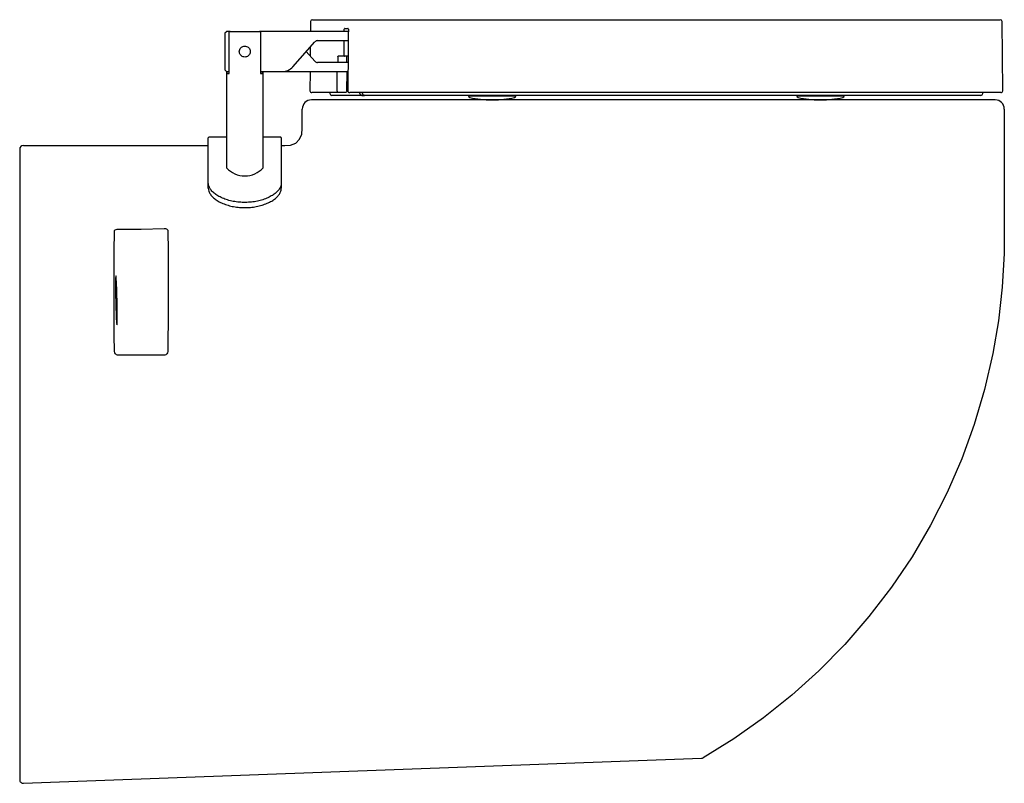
# Model space of a CAD drawing. Header units: millimetres. Extents: x 4201.17 to 4201.71, y 1608.01 to 1608.429.
import ezdxf

# ---------------------------------------------------------------- set-up
doc = ezdxf.new("R2010")
doc.units = ezdxf.units.MM
doc.layers.add('Sanindusa', color=3, linetype='Continuous')

msp = doc.modelspace()

# ---------------------------------------------------------------- linework, layer by layer
at = {"layer": 'Sanindusa'}
for p, q in [((4201.33087544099, 1608.428737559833), (4201.708194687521, 1608.428737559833)), ((4201.329875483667, 1608.427746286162), (4201.329827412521, 1608.422237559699)), ((4201.348396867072, 1608.422237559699), (4201.348408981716, 1608.423489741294)), ((4201.348654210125, 1608.423989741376), (4201.350388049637, 1608.423989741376)), ((4201.709526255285, 1608.389746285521), (4201.709194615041, 1608.427746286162)), ((4201.282830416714, 1608.42113400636), (4201.282830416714, 1608.401341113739)), ((4201.283757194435, 1608.422164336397), (4201.28290364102, 1608.421310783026)), ((4201.285752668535, 1608.422237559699), (4201.28393396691, 1608.422237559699)), ((4201.285170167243, 1608.399237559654), (4201.285170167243, 1608.421737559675)), ((4201.285752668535, 1608.422237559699), (4201.301908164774, 1608.422237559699)), ((4201.350602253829, 1608.422237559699), (4201.301908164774, 1608.422237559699)), ((4201.302490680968, 1608.421737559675), (4201.302490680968, 1608.399237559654)), ((4201.333732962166, 1608.417237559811), (4201.350553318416, 1608.417237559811)), ((4201.32021897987, 1608.402944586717), (4201.332233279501, 1608.416560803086)), ((4201.329753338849, 1608.413750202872), (4201.329709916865, 1608.408774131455)), ((4201.332233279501, 1608.4059143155), (4201.327536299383, 1608.411237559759)), ((4201.344890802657, 1608.408487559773), (4201.344860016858, 1608.405237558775)), ((4201.348494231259, 1608.408737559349), (4201.345107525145, 1608.408737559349)), ((4201.350470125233, 1608.408737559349), (4201.348494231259, 1608.408737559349)), ((4201.349755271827, 1608.405237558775), (4201.349786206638, 1608.408487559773)), ((4201.28290364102, 1608.401164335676), (4201.283757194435, 1608.400310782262)), ((4201.350435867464, 1608.405237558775), (4201.333732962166, 1608.405237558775)), ((4201.283830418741, 1608.400260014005), (4201.283830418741, 1608.347437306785)), ((4201.28393396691, 1608.400237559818), (4201.285170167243, 1608.400237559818)), ((4201.284032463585, 1608.400237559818), (4201.284032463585, 1608.399237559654)), ((4201.284032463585, 1608.399237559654), (4201.285170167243, 1608.399237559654)), ((4201.302490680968, 1608.400237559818), (4201.314220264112, 1608.400237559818)), ((4201.302490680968, 1608.399237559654), (4201.303628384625, 1608.399237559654)), ((4201.303628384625, 1608.399237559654), (4201.303628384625, 1608.400237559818)), ((4201.303830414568, 1608.347437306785), (4201.303830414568, 1608.400237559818)), ((4201.314220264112, 1608.400237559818), (4201.35038693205, 1608.400237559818)), ((4201.32963542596, 1608.400237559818), (4201.329543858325, 1608.389746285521)), ((4201.349858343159, 1608.38972863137), (4201.349958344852, 1608.400237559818)), ((4201.70537672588, 1608.384736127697), (4201.33037672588, 1608.384736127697)), ((4201.345527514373, 1608.388737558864), (4201.330543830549, 1608.388737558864)), ((4201.340508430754, 1608.388737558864), (4201.340508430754, 1608.388237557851)), ((4201.358080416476, 1608.38723755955), (4201.34150841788, 1608.38723755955)), ((4201.348790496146, 1608.388737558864), (4201.345527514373, 1608.388737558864)), ((4201.708526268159, 1608.388737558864), (4201.351372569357, 1608.388737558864)), ((4201.356978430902, 1608.388237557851), (4201.356978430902, 1608.388737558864)), ((4201.358080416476, 1608.38723755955), (4201.359508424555, 1608.38723755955)), ((4201.35839666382, 1608.388737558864), (4201.35839666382, 1608.388237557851)), ((4201.697508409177, 1608.38723755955), (4201.359508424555, 1608.38723755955)), ((4201.41650842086, 1608.38723755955), (4201.41650842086, 1608.38703075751)), ((4201.41650842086, 1608.38703075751), (4201.431324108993, 1608.38703075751)), ((4201.429116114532, 1608.384736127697), (4201.429900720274, 1608.384736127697)), ((4201.431324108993, 1608.38703075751), (4201.442508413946, 1608.38703075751)), ((4201.442508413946, 1608.38703075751), (4201.442508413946, 1608.38723755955)), ((4201.596508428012, 1608.38723755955), (4201.596508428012, 1608.38703075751)), ((4201.596508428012, 1608.38703075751), (4201.61029730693, 1608.38703075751)), ((4201.609116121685, 1608.384736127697), (4201.609900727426, 1608.384736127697)), ((4201.61029730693, 1608.38703075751), (4201.622508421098, 1608.38703075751)), ((4201.622508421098, 1608.38703075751), (4201.622508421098, 1608.38723755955)), ((4201.698508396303, 1608.388237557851), (4201.698508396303, 1608.388737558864)), ((4201.273830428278, 1608.33913069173), (4201.273830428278, 1608.363987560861)), ((4201.283830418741, 1608.364237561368), (4201.274080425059, 1608.364237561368)), ((4201.313580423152, 1608.364237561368), (4201.303830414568, 1608.364237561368)), ((4201.313830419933, 1608.363987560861), (4201.313830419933, 1608.33913069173)), ((4201.17037672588, 1608.357736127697), (4201.17037672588, 1608.011811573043)), ((4201.273830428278, 1608.336248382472), (4201.273830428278, 1608.33913069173)), ((4201.313830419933, 1608.33913069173), (4201.313830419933, 1608.336248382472)), ((4201.224514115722, 1608.244736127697), (4201.224305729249, 1608.244736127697)), ((4201.249651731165, 1608.244736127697), (4201.224514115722, 1608.244736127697)), ((4201.172450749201, 1608.009812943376), (4201.544283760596, 1608.02358453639))]:
    msp.add_line(p, q, dxfattribs=at)
at = {"layer": 'Sanindusa', "flags": 128}
for points in [[(4201.350638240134, 1608.423489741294), (4201.350633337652, 1608.422989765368), (4201.350613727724, 1608.420989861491), (4201.350535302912, 1608.412990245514), (4201.350307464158, 1608.389746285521)], [(4201.348268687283, 1608.408989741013), (4201.34827353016, 1608.409489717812), (4201.348292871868, 1608.411489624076), (4201.348348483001, 1608.417237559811)], [(4201.344482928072, 1608.389746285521), (4201.344487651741, 1608.390246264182), (4201.344506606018, 1608.392246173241), (4201.344582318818, 1608.400237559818)], [(4201.350280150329, 1608.389746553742), (4201.350285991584, 1608.389746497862), (4201.350307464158, 1608.389746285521)], [(4201.313830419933, 1608.359736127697), (4201.315815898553, 1608.359736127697), (4201.3189885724, 1608.359898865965), (4201.321775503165, 1608.361054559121), (4201.323909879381, 1608.363120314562), (4201.32515169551, 1608.365845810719), (4201.32537672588, 1608.368985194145), (4201.32537672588, 1608.372187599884), (4201.32537672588, 1608.379736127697)], [(4201.71037672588, 1608.379736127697), (4201.71037672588, 1608.356142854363), (4201.71037672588, 1608.337549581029), (4201.71037672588, 1608.318956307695), (4201.710243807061, 1608.300377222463), (4201.709200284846, 1608.281911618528), (4201.707134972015, 1608.263612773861), (4201.704066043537, 1608.245521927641), (4201.699554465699, 1608.225913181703), (4201.693873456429, 1608.206659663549), (4201.68703790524, 1608.187806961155), (4201.679062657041, 1608.169400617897), (4201.669962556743, 1608.151486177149), (4201.659753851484, 1608.134110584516), (4201.648471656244, 1608.11733965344), (4201.636164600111, 1608.101252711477), (4201.622881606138, 1608.085929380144), (4201.608671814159, 1608.071449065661), (4201.593872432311, 1608.058113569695), (4201.578311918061, 1608.04570443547), (4201.562065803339, 1608.034268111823), (4201.545209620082, 1608.023851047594)], [(4201.17237672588, 1608.359736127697), (4201.258999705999, 1608.359736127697), (4201.273830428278, 1608.359736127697)], [(4201.222340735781, 1608.246694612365), (4201.222273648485, 1608.255608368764), (4201.222224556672, 1608.264309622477), (4201.222184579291, 1608.277428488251), (4201.222189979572, 1608.289807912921), (4201.222243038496, 1608.301685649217), (4201.222343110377, 1608.312612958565)], [(4201.222343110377, 1608.312612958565), (4201.222460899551, 1608.313041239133), (4201.222790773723, 1608.313413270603), (4201.223295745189, 1608.313688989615), (4201.223919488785, 1608.313839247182), (4201.224346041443, 1608.313861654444)], [(4201.224346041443, 1608.313861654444), (4201.236982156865, 1608.313855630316), (4201.249619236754, 1608.314125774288)], [(4201.249619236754, 1608.314125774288), (4201.250285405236, 1608.314097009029), (4201.250876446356, 1608.313925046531), (4201.25132461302, 1608.313626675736), (4201.251578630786, 1608.313234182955), (4201.251625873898, 1608.312959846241)], [(4201.251625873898, 1608.312959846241), (4201.251721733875, 1608.301702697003), (4201.251770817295, 1608.289510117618), (4201.251777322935, 1608.280650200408), (4201.251761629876, 1608.271411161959), (4201.251723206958, 1608.261829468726), (4201.251678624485, 1608.254357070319), (4201.25162051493, 1608.246694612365)], [(4201.222942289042, 1608.282786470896), (4201.222948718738, 1608.280890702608), (4201.222967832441, 1608.278827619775), (4201.222999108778, 1608.27665349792), (4201.223041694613, 1608.274427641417), (4201.223094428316, 1608.272210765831), (4201.223155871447, 1608.270063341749), (4201.223224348, 1608.268043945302), (4201.223297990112, 1608.26620766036), (4201.223374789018, 1608.26460457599), (4201.223452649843, 1608.263278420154), (4201.223529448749, 1608.262265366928), (4201.22360309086, 1608.261593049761), (4201.223671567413, 1608.261279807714), (4201.223733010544, 1608.261334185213), (4201.223785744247, 1608.261754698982), (4201.223828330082, 1608.262529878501), (4201.22385960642, 1608.263638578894), (4201.223878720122, 1608.265050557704), (4201.223885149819, 1608.26672729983), (4201.223878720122, 1608.268623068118), (4201.22385960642, 1608.270686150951), (4201.223828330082, 1608.272860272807), (4201.223785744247, 1608.27508612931), (4201.223733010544, 1608.277303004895), (4201.223671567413, 1608.279450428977), (4201.22360309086, 1608.281469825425), (4201.223529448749, 1608.283306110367), (4201.223452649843, 1608.284909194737), (4201.223374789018, 1608.286235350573), (4201.223297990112, 1608.287248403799), (4201.223224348, 1608.287920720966), (4201.223155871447, 1608.288233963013), (4201.223094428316, 1608.288179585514), (4201.223041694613, 1608.287759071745), (4201.222999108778, 1608.286983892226), (4201.222967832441, 1608.285875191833), (4201.222948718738, 1608.284463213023), (4201.222942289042, 1608.282786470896)], [(4201.224305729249, 1608.244736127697), (4201.224054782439, 1608.244751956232), (4201.223417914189, 1608.244945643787), (4201.222852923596, 1608.245373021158), (4201.22247056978, 1608.245993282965), (4201.222340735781, 1608.246694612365)], [(4201.25162051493, 1608.246694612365), (4201.251491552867, 1608.245995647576), (4201.251110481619, 1608.245375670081), (4201.250549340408, 1608.244949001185), (4201.250063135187, 1608.244778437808), (4201.249918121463, 1608.244753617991), (4201.249777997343, 1608.244739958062)]]:
    msp.add_lwpolyline(points, dxfattribs=at)
at = {"layer": 'Sanindusa'}
for centre, radius, start, end in [((4201.33087544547, 1608.427737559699), 0.001000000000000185, 90, 179.4999999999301), ((4201.708194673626, 1608.427737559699), 0.001000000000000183, 0.5000000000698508, 90), ((4201.283080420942, 1608.421134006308), 0.0002499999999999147, 135.0000000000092, 180), ((4201.283933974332, 1608.421987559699), 0.0002500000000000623, 90, 135.0000000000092), ((4201.333732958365, 1608.415237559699), 0.002000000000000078, 90, 138.5763343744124), ((4201.348507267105, 1608.408976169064), 0.0002389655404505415, 176.7441579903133, 266.8728966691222), ((4201.283080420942, 1608.40134111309), 0.0002499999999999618, 180, 224.9999999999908), ((4201.314220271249, 1608.408237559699), 0.008000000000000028, 270, 318.5763343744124), ((4201.333732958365, 1608.407237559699), 0.00199999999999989, 221.4236656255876, 270), ((4201.283933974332, 1608.400487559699), 0.0002499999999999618, 224.9999999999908, 270), ((4201.33037672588, 1608.379736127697), 0.005, 90, 180), ((4201.330543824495, 1608.389737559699), 0.001000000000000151, 179.4999999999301, 270), ((4201.341508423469, 1608.388237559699), 0.001000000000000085, 180, 270), ((4201.417508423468, 1608.387030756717), 0.001000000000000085, 180, 257.2719772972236), ((4201.429116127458, 1608.438420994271), 0.05368486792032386, 257.2719772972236, 270), ((4201.42990071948, 1608.438420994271), 0.05368486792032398, 270, 282.7280227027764), ((4201.44150842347, 1608.387030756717), 0.0009999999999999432, 282.7280227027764, 0), ((4201.597508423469, 1608.387030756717), 0.001000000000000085, 180, 257.2719772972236), ((4201.609116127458, 1608.438420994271), 0.05368486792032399, 257.2719772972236, 270), ((4201.60990071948, 1608.438420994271), 0.05368486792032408, 270, 282.7280227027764), ((4201.621508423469, 1608.387030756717), 0.001000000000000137, 282.7280227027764, 0), ((4201.697508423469, 1608.388237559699), 0.001000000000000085, 270, 0), ((4201.70537672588, 1608.379736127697), 0.005, 0, 90), ((4201.708526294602, 1608.389737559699), 0.001000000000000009, 270, 0.5000000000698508), ((4201.274080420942, 1608.363987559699), 0.0002500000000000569, 90, 180), ((4201.313580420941, 1608.363987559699), 0.0002500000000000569, 0, 90), ((4201.17237672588, 1608.357736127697), 0.002000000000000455, 90, 180), ((4201.293830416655, 1608.356658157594), 0.01360235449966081, 222.678697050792, 317.321302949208), ((4201.544209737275, 1608.025583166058), 0.00200000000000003, 272.1210963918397, 299.9961233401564), ((4201.17237672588, 1608.011811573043), 0.002000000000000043, 180, 272.1210963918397)]:
    msp.add_arc(centre, radius, start, end, dxfattribs=at)
for points, knots in [([(4201.348654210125, 1608.423989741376), (4201.348628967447, 1608.423984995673), (4201.348577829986, 1608.423975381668), (4201.348508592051, 1608.423899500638), (4201.348454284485, 1608.42378690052), (4201.348417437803, 1608.423646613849), (4201.348411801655, 1608.423542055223), (4201.348408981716, 1608.423489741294)], [0, 0, 0, 0, 0.2100617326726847, 0.4255501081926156, 0.6223360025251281, 0.8110429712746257, 1, 1, 1, 1]), ([(4201.350638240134, 1608.423489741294), (4201.350638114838, 1608.423507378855), (4201.350637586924, 1608.423581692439), (4201.350618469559, 1608.423717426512), (4201.35056330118, 1608.423866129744), (4201.350481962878, 1608.423969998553), (4201.350419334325, 1608.423983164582), (4201.350388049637, 1608.423989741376)], [0, 0, 0, 0, 0.06381048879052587, 0.2688572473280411, 0.5011521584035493, 0.7508117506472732, 1, 1, 1, 1]), ([(4201.285170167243, 1608.421737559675), (4201.28517085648, 1608.421755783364), (4201.285172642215, 1608.421802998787), (4201.285196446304, 1608.421903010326), (4201.285264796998, 1608.422026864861), (4201.285392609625, 1608.422141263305), (4201.285559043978, 1608.4222215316), (4201.285685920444, 1608.422232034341), (4201.285752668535, 1608.422237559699)], [0, 0, 0, 0, 0.06435933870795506, 0.1667474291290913, 0.3604501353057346, 0.5534555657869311, 0.7650786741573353, 1, 1, 1, 1]), ([(4201.301908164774, 1608.422237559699), (4201.301958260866, 1608.42223434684), (4201.302085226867, 1608.422226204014), (4201.302261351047, 1608.422150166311), (4201.30240568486, 1608.422016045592), (4201.302480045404, 1608.42187269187), (4201.302487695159, 1608.421775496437), (4201.302490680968, 1608.421737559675)], [0, 0, 0, 0, 0.1770414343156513, 0.4487025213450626, 0.6569360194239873, 0.8660972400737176, 1, 1, 1, 1]), ([(4201.293830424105, 1608.408237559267), (4201.294159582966, 1608.408269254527), (4201.294817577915, 1608.408332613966), (4201.295698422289, 1608.40882477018), (4201.29638743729, 1608.409560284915), (4201.296798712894, 1608.410501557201), (4201.296872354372, 1608.411517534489), (4201.296618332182, 1608.412480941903), (4201.29607328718, 1608.413311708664), (4201.295272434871, 1608.413934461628), (4201.29429749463, 1608.414259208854), (4201.293283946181, 1608.414242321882), (4201.292347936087, 1608.413906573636), (4201.291563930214, 1608.413287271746), (4201.291013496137, 1608.412428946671), (4201.290779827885, 1608.411429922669), (4201.290886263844, 1608.410429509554), (4201.2912999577, 1608.409527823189), (4201.291987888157, 1608.408802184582), (4201.292870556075, 1608.408324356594), (4201.293522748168, 1608.408265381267), (4201.293830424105, 1608.408237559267)], [0, 0, 0, 0, 0.05208528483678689, 0.1041194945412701, 0.1575051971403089, 0.2120688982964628, 0.2650886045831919, 0.3162104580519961, 0.3680509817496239, 0.422051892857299, 0.4763902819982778, 0.5287750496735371, 0.5799930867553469, 0.6324108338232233, 0.6867220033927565, 0.7407508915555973, 0.7925311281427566, 0.8436901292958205, 0.8967214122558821, 0.9512776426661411, 1, 1, 1, 1]), ([(4201.344890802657, 1608.408487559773), (4201.344892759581, 1608.40851116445), (4201.344894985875, 1608.408538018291), (4201.344909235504, 1608.408588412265), (4201.344933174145, 1608.408640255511), (4201.344983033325, 1608.408695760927), (4201.345043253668, 1608.408731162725), (4201.345086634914, 1608.408735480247), (4201.345107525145, 1608.408737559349)], [0, 0, 0, 0, 0.1544960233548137, 0.1757622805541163, 0.3592830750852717, 0.5608403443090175, 0.7885227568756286, 1, 1, 1, 1]), ([(4201.349786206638, 1608.408487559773), (4201.34978675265, 1608.408498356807), (4201.34978762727, 1608.40851565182), (4201.349794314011, 1608.408554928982), (4201.349813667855, 1608.408613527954), (4201.349861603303, 1608.408680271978), (4201.349930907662, 1608.408728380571), (4201.349982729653, 1608.408734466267), (4201.350009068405, 1608.408737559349)], [0, 0, 0, 0, 0.07048233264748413, 0.1129007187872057, 0.2634488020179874, 0.4882937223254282, 0.7399230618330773, 1, 1, 1, 1]), ([(4201.345527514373, 1608.388737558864), (4201.345401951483, 1608.388750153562), (4201.345149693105, 1608.388775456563), (4201.344819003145, 1608.388973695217), (4201.344586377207, 1608.389258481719), (4201.344490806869, 1608.38953507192), (4201.344484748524, 1608.389697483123), (4201.344482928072, 1608.389746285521)], [0, 0, 0, 0, 0.2338112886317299, 0.4697315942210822, 0.6976391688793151, 0.9091446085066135, 1, 1, 1, 1]), ([(4201.349837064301, 1608.389728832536), (4201.349825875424, 1608.389623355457), (4201.349803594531, 1608.389413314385), (4201.349643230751, 1608.389131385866), (4201.349404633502, 1608.388907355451), (4201.34910781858, 1608.388763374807), (4201.348892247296, 1608.388745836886), (4201.348790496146, 1608.388737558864)], [0, 0, 0, 0, 0.197596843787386, 0.3934831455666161, 0.5941049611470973, 0.8084147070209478, 1, 1, 1, 1]), ([(4201.350307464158, 1608.389746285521), (4201.350316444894, 1608.389643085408), (4201.35033430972, 1608.389437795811), (4201.350484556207, 1608.389159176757), (4201.350712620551, 1608.388932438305), (4201.351018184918, 1608.388770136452), (4201.351252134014, 1608.388748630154), (4201.351372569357, 1608.388737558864)], [0, 0, 0, 0, 0.1890825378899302, 0.3761301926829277, 0.5684782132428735, 0.7778556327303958, 0.9999999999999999, 0.9999999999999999, 0.9999999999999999, 0.9999999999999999]), ([(4201.356978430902, 1608.388237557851), (4201.35698908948, 1608.38813273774), (4201.357010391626, 1608.387923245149), (4201.357174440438, 1608.387641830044), (4201.357419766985, 1608.387416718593), (4201.357733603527, 1608.387265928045), (4201.35796599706, 1608.387246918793), (4201.358080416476, 1608.38723755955)], [0, 0, 0, 0, 0.1902840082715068, 0.3803000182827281, 0.577490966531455, 0.7919768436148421, 1, 1, 1, 1]), ([(4201.359508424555, 1608.38723755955), (4201.359372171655, 1608.387250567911), (4201.359099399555, 1608.387276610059), (4201.358742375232, 1608.387481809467), (4201.358495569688, 1608.387776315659), (4201.358403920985, 1608.388048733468), (4201.358398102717, 1608.388200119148), (4201.35839666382, 1608.388237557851)], [0, 0, 0, 0, 0.2464256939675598, 0.4933330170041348, 0.7249675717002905, 0.931982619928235, 1, 1, 1, 1]), ([(4201.313830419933, 1608.33913069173), (4201.313777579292, 1608.338585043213), (4201.313670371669, 1608.337477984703), (4201.312804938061, 1608.33581057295), (4201.311432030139, 1608.33418440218), (4201.309564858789, 1608.332681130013), (4201.307237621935, 1608.33132900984), (4201.304554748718, 1608.330201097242), (4201.30154210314, 1608.329319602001), (4201.298336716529, 1608.328734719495), (4201.294972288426, 1608.328460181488), (4201.29160394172, 1608.328512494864), (4201.28826807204, 1608.328890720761), (4201.285119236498, 1608.329573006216), (4201.282190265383, 1608.330544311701), (4201.27961758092, 1608.331749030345), (4201.277428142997, 1608.333162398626), (4201.275720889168, 1608.334706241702), (4201.274522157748, 1608.336352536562), (4201.273916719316, 1608.337841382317), (4201.273854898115, 1608.338765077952), (4201.273830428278, 1608.33913069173)], [0, 0, 0, 0, 0.05285463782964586, 0.1072360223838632, 0.160096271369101, 0.2144975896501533, 0.2672186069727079, 0.3214653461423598, 0.3742446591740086, 0.4285499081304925, 0.4814056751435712, 0.5357932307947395, 0.5886635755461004, 0.6430675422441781, 0.6959330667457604, 0.750334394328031, 0.8031466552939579, 0.8574955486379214, 0.9102166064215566, 0.964462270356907, 1, 1, 1, 1]), ([(4201.273830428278, 1608.336248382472), (4201.273883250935, 1608.335704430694), (4201.273990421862, 1608.334600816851), (4201.274855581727, 1608.332937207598), (4201.276228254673, 1608.331313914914), (4201.278095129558, 1608.329812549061), (4201.280422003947, 1608.328461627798), (4201.283104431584, 1608.327334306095), (4201.286116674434, 1608.326452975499), (4201.289321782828, 1608.325867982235), (4201.292686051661, 1608.325593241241), (4201.296054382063, 1608.325645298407), (4201.299390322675, 1608.326023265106), (4201.302539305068, 1608.326705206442), (4201.305468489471, 1608.327675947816), (4201.308041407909, 1608.328879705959), (4201.310231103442, 1608.330291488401), (4201.311938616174, 1608.331832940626), (4201.31313765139, 1608.333475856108), (4201.313743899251, 1608.334961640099), (4201.313805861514, 1608.335883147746), (4201.313830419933, 1608.336248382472)], [0, 0, 0, 0, 0.05285202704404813, 0.1072305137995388, 0.1600883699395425, 0.2144876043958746, 0.2672011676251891, 0.321440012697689, 0.3742140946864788, 0.4285136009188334, 0.4813666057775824, 0.5357516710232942, 0.5886198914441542, 0.6430217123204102, 0.6958851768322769, 0.7502843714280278, 0.8030925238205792, 0.8574373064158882, 0.9101509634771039, 0.9643888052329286, 1, 1, 1, 1])]:
    msp.add_open_spline(points, degree=3, knots=knots, dxfattribs=at)

doc.saveas('drawing.dxf')
